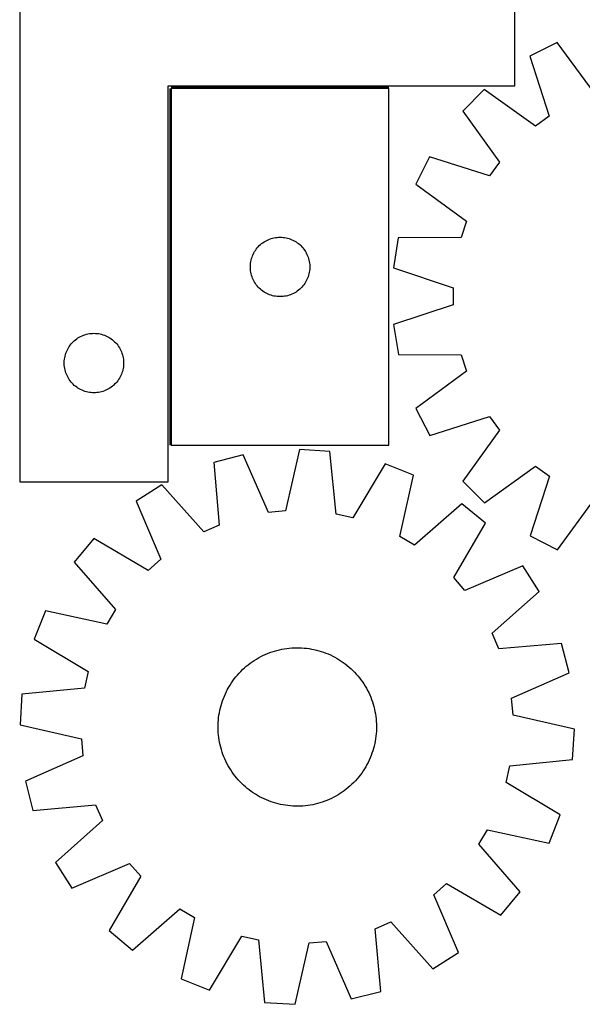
# Model space of a CAD drawing. Header units: millimetres. Extents: x 7 to 1493, y 7 to 2993.
# Tile 4 of 14: x 7 to 291, y 2149 to 2646. Entities that reach past the tile are written whole.
import ezdxf

# ---------------------------------------------------------------- set-up
doc = ezdxf.new("R2010")
doc.units = ezdxf.units.MM
doc.layers.add('COMMON', color=5, linetype='CONTINUOUS', true_color=0x0000ff)
doc.layers.add('CUT', color=7, linetype='CONTINUOUS', true_color=0x000000)

msp = doc.modelspace()

# ---------------------------------------------------------------- linework, layer by layer
at = {"layer": 'COMMON'}
for p, q in [((82.290121, 2611.374539), (82.290121, 2431.374539)), ((193.040122, 2612.12454), (83.040122, 2612.12454))]:
    msp.add_line(p, q, dxfattribs=at)
at = {"layer": 'CUT'}
for p, q in [((6.540121, 2712.87454), (6.540121, 2412.87454)), ((256.540121, 2612.87454), (256.540121, 2712.87454)), ((277.966604, 2634.686429), (264.261845, 2627.692851)), ((296.794512, 2609.103532), (277.966604, 2634.686429)), ((264.261845, 2627.692851), (273.92942, 2597.43541)), ((81.540121, 2412.87454), (81.540121, 2612.87454)), ((81.540121, 2612.87454), (256.540121, 2612.87454)), ((83.040122, 2611.374539), (83.040122, 2431.374539)), ((193.040122, 2611.374539), (83.040122, 2611.374539)), ((193.040122, 2431.374539), (193.040122, 2611.374539)), ((241.183786, 2610.903896), (230.31092, 2600.017605)), ((266.995741, 2592.391258), (241.183786, 2610.903896)), ((230.31092, 2600.017605), (248.855393, 2574.228513)), ((273.92942, 2597.43541), (266.995741, 2592.391258)), ((213.550454, 2576.918847), (206.573793, 2563.205469)), ((243.819801, 2567.288615), (213.550454, 2576.918847)), ((248.855393, 2574.228513), (243.819801, 2567.288615)), ((206.573793, 2563.205469), (232.179903, 2544.409143)), ((232.179903, 2544.409143), (229.535316, 2536.252824)), ((130.651901, 2534.428818), (131.333715, 2534.791846)), ((131.333715, 2534.791846), (132.033313, 2535.119293)), ((132.033313, 2535.119293), (132.748841, 2535.410292)), ((132.748841, 2535.410292), (133.478399, 2535.66407)), ((133.478399, 2535.66407), (134.220055, 2535.879955)), ((134.220055, 2535.879955), (134.971841, 2536.057375)), ((134.971841, 2536.057375), (135.731763, 2536.195858)), ((135.731763, 2536.195858), (136.497807, 2536.295038)), ((136.497807, 2536.295038), (137.267941, 2536.354651)), ((137.267941, 2536.354651), (138.040122, 2536.374539)), ((138.040122, 2536.374539), (138.812303, 2536.354651)), ((138.812303, 2536.354651), (139.582437, 2536.295038)), ((139.582437, 2536.295038), (140.348481, 2536.195858)), ((140.348481, 2536.195858), (141.108403, 2536.057375)), ((141.108403, 2536.057375), (141.860189, 2535.879955)), ((141.860189, 2535.879955), (142.601844, 2535.66407)), ((142.601844, 2535.66407), (143.331403, 2535.410292)), ((143.331403, 2535.410292), (144.046931, 2535.119293)), ((144.046931, 2535.119293), (144.746529, 2534.791846)), ((144.746529, 2534.791846), (145.428343, 2534.428818)), ((197.771551, 2536.057976), (195.374019, 2520.859872)), ((229.535316, 2536.252824), (197.771551, 2536.057976)), ((125.180402, 2529.096431), (125.594967, 2529.748195)), ((125.594967, 2529.748195), (126.042533, 2530.377754)), ((126.042533, 2530.377754), (126.521915, 2530.983437)), ((126.521915, 2530.983437), (127.031841, 2531.563639)), ((127.031841, 2531.563639), (127.57096, 2532.116822)), ((127.57096, 2532.116822), (128.13784, 2532.641518)), ((128.13784, 2532.641518), (128.73098, 2533.136336)), ((128.73098, 2533.136336), (129.348805, 2533.599964)), ((129.348805, 2533.599964), (129.989679, 2534.031173)), ((129.989679, 2534.031173), (130.651901, 2534.428818)), ((145.428343, 2534.428818), (146.090565, 2534.031173)), ((146.090565, 2534.031173), (146.731438, 2533.599964)), ((146.731438, 2533.599964), (147.349264, 2533.136336)), ((147.349264, 2533.136336), (147.942404, 2532.641518)), ((147.942404, 2532.641518), (148.509284, 2532.116822)), ((148.509284, 2532.116822), (149.048402, 2531.563639)), ((149.048402, 2531.563639), (149.558329, 2530.983437)), ((149.558329, 2530.983437), (150.037711, 2530.377754)), ((150.037711, 2530.377754), (150.485277, 2529.748195)), ((150.485277, 2529.748195), (150.899841, 2529.096431)), ((123.283153, 2524.063751), (123.441156, 2524.819856)), ((123.441156, 2524.819856), (123.637874, 2525.566824)), ((123.637874, 2525.566824), (123.872783, 2526.302675)), ((123.872783, 2526.302675), (124.145262, 2527.025458)), ((124.145262, 2527.025458), (124.454588, 2527.733255)), ((124.454588, 2527.733255), (124.79994, 2528.424191)), ((124.79994, 2528.424191), (125.180402, 2529.096431)), ((150.899841, 2529.096431), (151.280304, 2528.424191)), ((151.280304, 2528.424191), (151.625656, 2527.733255)), ((151.625656, 2527.733255), (151.934981, 2527.025458)), ((151.934981, 2527.025458), (152.20746, 2526.302675)), ((152.20746, 2526.302675), (152.44237, 2525.566824)), ((152.44237, 2525.566824), (152.639088, 2524.819856)), ((152.639088, 2524.819856), (152.797091, 2524.063751)), ((123.045095, 2521.760758), (123.084859, 2522.532171)), ((123.045095, 2520.988321), (123.045095, 2521.760758)), ((123.084859, 2520.216907), (123.045095, 2520.988321)), ((123.084859, 2522.532171), (123.164282, 2523.300515)), ((123.164282, 2519.448564), (123.084859, 2520.216907)), ((123.164282, 2523.300515), (123.283153, 2524.063751)), ((152.797091, 2524.063751), (152.915962, 2523.300515)), ((152.915962, 2523.300515), (152.995385, 2522.532171)), ((152.995385, 2520.216907), (152.915962, 2519.448564)), ((152.995385, 2522.532171), (153.035149, 2521.760758)), ((153.035149, 2520.988321), (152.995385, 2520.216907)), ((153.035149, 2521.760758), (153.035149, 2520.988321)), ((195.374019, 2520.859872), (225.535261, 2510.896226)), ((123.283153, 2518.685328), (123.164282, 2519.448564)), ((123.441156, 2517.929223), (123.283153, 2518.685328)), ((123.637874, 2517.182255), (123.441156, 2517.929223)), ((123.872783, 2516.446404), (123.637874, 2517.182255)), ((124.145262, 2515.723621), (123.872783, 2516.446404)), ((124.454588, 2515.015824), (124.145262, 2515.723621)), ((124.79994, 2514.324888), (124.454588, 2515.015824)), ((151.625656, 2515.015824), (151.280304, 2514.324888)), ((151.934981, 2515.723621), (151.625656, 2515.015824)), ((152.20746, 2516.446404), (151.934981, 2515.723621)), ((152.44237, 2517.182255), (152.20746, 2516.446404)), ((152.639088, 2517.929223), (152.44237, 2517.182255)), ((152.797091, 2518.685328), (152.639088, 2517.929223)), ((152.915962, 2519.448564), (152.797091, 2518.685328)), ((125.180402, 2513.652647), (124.79994, 2514.324888)), ((125.594967, 2513.000884), (125.180402, 2513.652647)), ((126.042533, 2512.371325), (125.594967, 2513.000884)), ((126.521915, 2511.765642), (126.042533, 2512.371325)), ((127.031841, 2511.185439), (126.521915, 2511.765642)), ((127.57096, 2510.632257), (127.031841, 2511.185439)), ((128.13784, 2510.10756), (127.57096, 2510.632257)), ((128.73098, 2509.612742), (128.13784, 2510.10756)), ((147.942404, 2510.10756), (147.349264, 2509.612742)), ((148.509284, 2510.632257), (147.942404, 2510.10756)), ((149.048402, 2511.185439), (148.509284, 2510.632257)), ((149.558329, 2511.765642), (149.048402, 2511.185439)), ((150.037711, 2512.371325), (149.558329, 2511.765642)), ((150.485277, 2513.000884), (150.037711, 2512.371325)), ((150.899841, 2513.652647), (150.485277, 2513.000884)), ((151.280304, 2514.324888), (150.899841, 2513.652647)), ((225.535261, 2510.896226), (225.540551, 2502.321884)), ((129.348805, 2509.149114), (128.73098, 2509.612742)), ((129.989679, 2508.717906), (129.348805, 2509.149114)), ((130.651901, 2508.320261), (129.989679, 2508.717906)), ((131.333715, 2507.957233), (130.651901, 2508.320261)), ((132.033313, 2507.629786), (131.333715, 2507.957233)), ((132.748841, 2507.338787), (132.033313, 2507.629786)), ((133.478399, 2507.085009), (132.748841, 2507.338787)), ((134.220055, 2506.869124), (133.478399, 2507.085009)), ((134.971841, 2506.691704), (134.220055, 2506.869124)), ((135.731763, 2506.553221), (134.971841, 2506.691704)), ((136.497807, 2506.454041), (135.731763, 2506.553221)), ((137.267941, 2506.394428), (136.497807, 2506.454041)), ((138.040122, 2506.374539), (137.267941, 2506.394428)), ((138.812303, 2506.394428), (138.040122, 2506.374539)), ((139.582437, 2506.454041), (138.812303, 2506.394428)), ((140.348481, 2506.553221), (139.582437, 2506.454041)), ((141.108403, 2506.691704), (140.348481, 2506.553221)), ((141.860189, 2506.869124), (141.108403, 2506.691704)), ((142.601844, 2507.085009), (141.860189, 2506.869124)), ((143.331403, 2507.338787), (142.601844, 2507.085009)), ((144.046931, 2507.629786), (143.331403, 2507.338787)), ((144.746529, 2507.957233), (144.046931, 2507.629786)), ((145.428343, 2508.320261), (144.746529, 2507.957233)), ((146.090565, 2508.717906), (145.428343, 2508.320261)), ((146.731438, 2509.149114), (146.090565, 2508.717906)), ((147.349264, 2509.612742), (146.731438, 2509.149114)), ((225.540551, 2502.321884), (195.391626, 2492.321029)), ((195.391626, 2492.321029), (197.80791, 2477.125895)), ((34.730979, 2484.636337), (35.348804, 2485.099965)), ((35.348804, 2485.099965), (35.989678, 2485.531174)), ((35.989678, 2485.531174), (36.6519, 2485.928819)), ((36.6519, 2485.928819), (37.333714, 2486.291847)), ((37.333714, 2486.291847), (38.033312, 2486.619294)), ((38.033312, 2486.619294), (38.74884, 2486.910293)), ((38.74884, 2486.910293), (39.478398, 2487.164071)), ((39.478398, 2487.164071), (40.220054, 2487.379956)), ((40.220054, 2487.379956), (40.97184, 2487.557376)), ((40.97184, 2487.557376), (41.731762, 2487.695859)), ((41.731762, 2487.695859), (42.497806, 2487.795039)), ((42.497806, 2487.795039), (43.26794, 2487.854652)), ((43.26794, 2487.854652), (44.040121, 2487.87454)), ((44.040121, 2487.87454), (44.812302, 2487.854652)), ((44.812302, 2487.854652), (45.582436, 2487.795039)), ((45.582436, 2487.795039), (46.34848, 2487.695859)), ((46.34848, 2487.695859), (47.108402, 2487.557376)), ((47.108402, 2487.557376), (47.860188, 2487.379956)), ((47.860188, 2487.379956), (48.601843, 2487.164071)), ((48.601843, 2487.164071), (49.331402, 2486.910293)), ((49.331402, 2486.910293), (50.04693, 2486.619294)), ((50.04693, 2486.619294), (50.746528, 2486.291847)), ((50.746528, 2486.291847), (51.428342, 2485.928819)), ((51.428342, 2485.928819), (52.090564, 2485.531174)), ((52.090564, 2485.531174), (52.731437, 2485.099965)), ((52.731437, 2485.099965), (53.349263, 2484.636337)), ((30.799939, 2479.924192), (31.180401, 2480.596432)), ((31.180401, 2480.596432), (31.594966, 2481.248196)), ((31.594966, 2481.248196), (32.042532, 2481.877755)), ((32.042532, 2481.877755), (32.521914, 2482.483438)), ((32.521914, 2482.483438), (33.03184, 2483.06364)), ((33.03184, 2483.06364), (33.570959, 2483.616823)), ((33.570959, 2483.616823), (34.137839, 2484.141519)), ((34.137839, 2484.141519), (34.730979, 2484.636337)), ((53.349263, 2484.636337), (53.942403, 2484.141519)), ((53.942403, 2484.141519), (54.509283, 2483.616823)), ((54.509283, 2483.616823), (55.048401, 2483.06364)), ((55.048401, 2483.06364), (55.558328, 2482.483438)), ((55.558328, 2482.483438), (56.03771, 2481.877755)), ((56.03771, 2481.877755), (56.485276, 2481.248196)), ((56.485276, 2481.248196), (56.89984, 2480.596432)), ((56.89984, 2480.596432), (57.280303, 2479.924192)), ((29.164281, 2474.800516), (29.283152, 2475.563752)), ((29.283152, 2475.563752), (29.441155, 2476.319857)), ((29.441155, 2476.319857), (29.637873, 2477.066825)), ((29.637873, 2477.066825), (29.872782, 2477.802676)), ((29.872782, 2477.802676), (30.145261, 2478.525459)), ((30.145261, 2478.525459), (30.454587, 2479.233256)), ((30.454587, 2479.233256), (30.799939, 2479.924192)), ((57.280303, 2479.924192), (57.625655, 2479.233256)), ((57.625655, 2479.233256), (57.93498, 2478.525459)), ((57.93498, 2478.525459), (58.207459, 2477.802676)), ((58.207459, 2477.802676), (58.442369, 2477.066825)), ((58.442369, 2477.066825), (58.639087, 2476.319857)), ((58.639087, 2476.319857), (58.79709, 2475.563752)), ((58.79709, 2475.563752), (58.915961, 2474.800516)), ((197.80791, 2477.125895), (229.571892, 2476.970241)), ((229.571892, 2476.970241), (232.226541, 2468.817192)), ((29.045094, 2473.260759), (29.084858, 2474.032172)), ((29.045094, 2472.488322), (29.045094, 2473.260759)), ((29.084858, 2471.716908), (29.045094, 2472.488322)), ((29.084858, 2474.032172), (29.164281, 2474.800516)), ((29.164281, 2470.948565), (29.084858, 2471.716908)), ((29.283152, 2470.185329), (29.164281, 2470.948565)), ((29.441155, 2469.429224), (29.283152, 2470.185329)), ((58.79709, 2470.185329), (58.639087, 2469.429224)), ((58.915961, 2470.948565), (58.79709, 2470.185329)), ((58.915961, 2474.800516), (58.995384, 2474.032172)), ((58.995384, 2471.716908), (58.915961, 2470.948565)), ((58.995384, 2474.032172), (59.035148, 2473.260759)), ((59.035148, 2472.488322), (58.995384, 2471.716908)), ((59.035148, 2473.260759), (59.035148, 2472.488322)), ((29.637873, 2468.682256), (29.441155, 2469.429224)), ((29.872782, 2467.946405), (29.637873, 2468.682256)), ((30.145261, 2467.223622), (29.872782, 2467.946405)), ((30.454587, 2466.515825), (30.145261, 2467.223622)), ((30.799939, 2465.824889), (30.454587, 2466.515825)), ((31.180401, 2465.152648), (30.799939, 2465.824889)), ((31.594966, 2464.500885), (31.180401, 2465.152648)), ((56.89984, 2465.152648), (56.485276, 2464.500885)), ((57.280303, 2465.824889), (56.89984, 2465.152648)), ((57.625655, 2466.515825), (57.280303, 2465.824889)), ((57.93498, 2467.223622), (57.625655, 2466.515825)), ((58.207459, 2467.946405), (57.93498, 2467.223622)), ((58.442369, 2468.682256), (58.207459, 2467.946405)), ((58.639087, 2469.429224), (58.442369, 2468.682256)), ((232.226541, 2468.817192), (206.643643, 2449.989284)), ((32.042532, 2463.871326), (31.594966, 2464.500885)), ((32.521914, 2463.265643), (32.042532, 2463.871326)), ((33.03184, 2462.68544), (32.521914, 2463.265643)), ((33.570959, 2462.132258), (33.03184, 2462.68544)), ((34.137839, 2461.607561), (33.570959, 2462.132258)), ((34.730979, 2461.112743), (34.137839, 2461.607561)), ((35.348804, 2460.649115), (34.730979, 2461.112743)), ((35.989678, 2460.217907), (35.348804, 2460.649115)), ((36.6519, 2459.820262), (35.989678, 2460.217907)), ((52.090564, 2460.217907), (51.428342, 2459.820262)), ((52.731437, 2460.649115), (52.090564, 2460.217907)), ((53.349263, 2461.112743), (52.731437, 2460.649115)), ((53.942403, 2461.607561), (53.349263, 2461.112743)), ((54.509283, 2462.132258), (53.942403, 2461.607561)), ((55.048401, 2462.68544), (54.509283, 2462.132258)), ((55.558328, 2463.265643), (55.048401, 2462.68544)), ((56.03771, 2463.871326), (55.558328, 2463.265643)), ((56.485276, 2464.500885), (56.03771, 2463.871326)), ((37.333714, 2459.457234), (36.6519, 2459.820262)), ((38.033312, 2459.129787), (37.333714, 2459.457234)), ((38.74884, 2458.838788), (38.033312, 2459.129787)), ((39.478398, 2458.58501), (38.74884, 2458.838788)), ((40.220054, 2458.369125), (39.478398, 2458.58501)), ((40.97184, 2458.191705), (40.220054, 2458.369125)), ((41.731762, 2458.053222), (40.97184, 2458.191705)), ((42.497806, 2457.954042), (41.731762, 2458.053222)), ((43.26794, 2457.894429), (42.497806, 2457.954042)), ((44.040121, 2457.87454), (43.26794, 2457.894429)), ((44.812302, 2457.894429), (44.040121, 2457.87454)), ((45.582436, 2457.954042), (44.812302, 2457.894429)), ((46.34848, 2458.053222), (45.582436, 2457.954042)), ((47.108402, 2458.191705), (46.34848, 2458.053222)), ((47.860188, 2458.369125), (47.108402, 2458.191705)), ((48.601843, 2458.58501), (47.860188, 2458.369125)), ((49.331402, 2458.838788), (48.601843, 2458.58501)), ((50.04693, 2459.129787), (49.331402, 2458.838788)), ((50.746528, 2459.457234), (50.04693, 2459.129787)), ((51.428342, 2459.820262), (50.746528, 2459.457234)), ((206.643643, 2449.989284), (213.637221, 2436.284525)), ((213.637221, 2436.284525), (243.894662, 2445.9521)), ((243.894662, 2445.9521), (248.938814, 2439.018421)), ((248.938814, 2439.018421), (230.426176, 2413.206466)), ((83.040122, 2431.374539), (193.040122, 2431.374539)), ((119.432477, 2426.490783), (104.529433, 2422.665887)), ((132.205424, 2397.407685), (119.432477, 2426.490783)), ((147.844931, 2429.173744), (140.741794, 2398.213767)), ((163.200526, 2428.206142), (147.844931, 2429.173744)), ((166.361149, 2396.599415), (163.200526, 2428.206142)), ((104.529433, 2422.665887), (107.341107, 2391.026209)), ((191.051456, 2421.977859), (174.728812, 2394.728161)), ((205.356489, 2416.312475), (191.051456, 2421.977859)), ((241.312467, 2402.3336), (267.101559, 2420.878073)), ((267.101559, 2420.878073), (274.041457, 2415.842481)), ((198.595405, 2385.276005), (205.356489, 2416.312475)), ((274.041457, 2415.842481), (264.411225, 2385.573134)), ((6.540121, 2412.87454), (81.540121, 2412.87454)), ((78.336664, 2411.334308), (65.344985, 2403.091322)), ((99.47163, 2387.621696), (78.336664, 2411.334308)), ((230.426176, 2413.206466), (241.312467, 2402.3336)), ((65.344985, 2403.091322), (77.796244, 2373.869055)), ((229.919652, 2401.782615), (205.975275, 2380.910586)), ((241.773847, 2391.974017), (229.919652, 2401.782615)), ((278.124603, 2378.596473), (296.920929, 2404.202583)), ((140.741794, 2398.213767), (132.205424, 2397.407685)), ((174.728812, 2394.728161), (166.361149, 2396.599415)), ((107.341107, 2391.026209), (99.47163, 2387.621696)), ((225.752877, 2364.545869), (241.773847, 2391.974017)), ((43.935832, 2384.220339), (34.127233, 2372.366144)), ((71.363979, 2368.199369), (43.935832, 2384.220339)), ((205.975275, 2380.910586), (198.595405, 2385.276005)), ((264.411225, 2385.573134), (278.124603, 2378.596473)), ((34.127233, 2372.366144), (54.999262, 2348.421767)), ((77.796244, 2373.869055), (71.363979, 2368.199369)), ((260.64483, 2370.564863), (231.422563, 2358.113604)), ((268.887816, 2357.573184), (260.64483, 2370.564863)), ((231.422563, 2358.113604), (225.752877, 2364.545869)), ((245.175204, 2336.438218), (268.887816, 2357.573184)), ((19.597373, 2347.802981), (13.931989, 2333.497948)), ((50.633843, 2341.041897), (19.597373, 2347.802981)), ((54.999262, 2348.421767), (50.633843, 2341.041897)), ((248.579717, 2328.568741), (245.175204, 2336.438218)), ((13.931989, 2333.497948), (41.181688, 2317.175304)), ((280.219395, 2331.380415), (248.579717, 2328.568741)), ((284.044291, 2316.477372), (280.219395, 2331.380415)), ((130.561516, 2325.76404), (131.718685, 2326.253904)), ((131.718685, 2326.253904), (132.89067, 2326.707179)), ((132.89067, 2326.707179), (134.076314, 2327.123417)), ((134.076314, 2327.123417), (135.274448, 2327.502208)), ((135.274448, 2327.502208), (136.483889, 2327.843178)), ((136.483889, 2327.843178), (137.703443, 2328.14599)), ((137.703443, 2328.14599), (138.931906, 2328.410345)), ((138.931906, 2328.410345), (140.168067, 2328.635983)), ((140.168067, 2328.635983), (141.410706, 2328.822681)), ((141.410706, 2328.822681), (142.658596, 2328.970255)), ((142.658596, 2328.970255), (143.910505, 2329.078558)), ((143.910505, 2329.078558), (145.165199, 2329.147485)), ((145.165199, 2329.147485), (146.421438, 2329.176967)), ((146.421438, 2329.176967), (147.677984, 2329.166975)), ((147.677984, 2329.166975), (148.933596, 2329.117519)), ((148.933596, 2329.117519), (150.187034, 2329.028647)), ((150.187034, 2329.028647), (151.437063, 2328.900448)), ((151.437063, 2328.900448), (152.682448, 2328.733048)), ((152.682448, 2328.733048), (153.921961, 2328.526611)), ((153.921961, 2328.526611), (155.154377, 2328.281343)), ((155.154377, 2328.281343), (156.378481, 2327.997485)), ((156.378481, 2327.997485), (157.593065, 2327.675316)), ((157.593065, 2327.675316), (158.79693, 2327.315156)), ((158.79693, 2327.315156), (159.988889, 2326.917359)), ((159.988889, 2326.917359), (161.167764, 2326.482318)), ((161.167764, 2326.482318), (162.332392, 2326.010462)), ((162.332392, 2326.010462), (163.481624, 2325.502257)), ((121.970996, 2320.593272), (122.969986, 2321.355522)), ((122.969986, 2321.355522), (123.992426, 2322.086017)), ((123.992426, 2322.086017), (125.037307, 2322.784036)), ((125.037307, 2322.784036), (126.103597, 2323.448891)), ((126.103597, 2323.448891), (127.190245, 2324.079924)), ((127.190245, 2324.079924), (128.296179, 2324.676513)), ((128.296179, 2324.676513), (129.420305, 2325.23807)), ((129.420305, 2325.23807), (130.561516, 2325.76404)), ((163.481624, 2325.502257), (164.614326, 2324.958205)), ((164.614326, 2324.958205), (165.72938, 2324.378842)), ((165.72938, 2324.378842), (166.825686, 2323.764741)), ((166.825686, 2323.764741), (167.902161, 2323.116506)), ((167.902161, 2323.116506), (168.957744, 2322.434779)), ((168.957744, 2322.434779), (169.991392, 2321.720231)), ((169.991392, 2321.720231), (171.002085, 2320.973568)), ((171.002085, 2320.973568), (171.988827, 2320.195527)), ((41.181688, 2317.175304), (39.310433, 2308.807641)), ((116.522973, 2315.397135), (117.361436, 2316.333076)), ((117.361436, 2316.333076), (118.228885, 2317.242218)), ((118.228885, 2317.242218), (119.124462, 2318.123664)), ((119.124462, 2318.123664), (120.047285, 2318.976545)), ((120.047285, 2318.976545), (120.996441, 2319.800018)), ((120.996441, 2319.800018), (121.970996, 2320.593272)), ((171.988827, 2320.195527), (172.950643, 2319.386876)), ((172.950643, 2319.386876), (173.886584, 2318.548412)), ((173.886584, 2318.548412), (174.795726, 2317.680963)), ((174.795726, 2317.680963), (175.677172, 2316.785386)), ((175.677172, 2316.785386), (176.530053, 2315.862563)), ((254.961193, 2303.704424), (284.044291, 2316.477372)), ((112.793342, 2310.348653), (113.47507, 2311.404236)), ((113.47507, 2311.404236), (114.189617, 2312.437884)), ((114.189617, 2312.437884), (114.93628, 2313.448577)), ((114.93628, 2313.448577), (115.714321, 2314.435319)), ((115.714321, 2314.435319), (116.522973, 2315.397135)), ((176.530053, 2315.862563), (177.353526, 2314.913407)), ((177.353526, 2314.913407), (178.14678, 2313.938852)), ((178.14678, 2313.938852), (178.90903, 2312.939862)), ((178.90903, 2312.939862), (179.639525, 2311.917422)), ((179.639525, 2311.917422), (180.337544, 2310.872541)), ((39.310433, 2308.807641), (7.703706, 2305.647018)), ((110.407591, 2305.928116), (110.951643, 2307.060818)), ((110.951643, 2307.060818), (111.531006, 2308.175872)), ((111.531006, 2308.175872), (112.145108, 2309.272178)), ((112.145108, 2309.272178), (112.793342, 2310.348653)), ((180.337544, 2310.872541), (181.002399, 2309.806251)), ((181.002399, 2309.806251), (181.633432, 2308.719603)), ((181.633432, 2308.719603), (182.230021, 2307.61367)), ((182.230021, 2307.61367), (182.791578, 2306.489543)), ((182.791578, 2306.489543), (183.317548, 2305.348332)), ((7.703706, 2305.647018), (6.736104, 2290.291423)), ((108.234532, 2300.039557), (108.594692, 2301.243422)), ((108.594692, 2301.243422), (108.992489, 2302.435381)), ((108.992489, 2302.435381), (109.42753, 2303.614256)), ((109.42753, 2303.614256), (109.899386, 2304.778884)), ((109.899386, 2304.778884), (110.407591, 2305.928116)), ((183.317548, 2305.348332), (183.807412, 2304.191163)), ((183.807412, 2304.191163), (184.260687, 2303.019178)), ((184.260687, 2303.019178), (184.676925, 2301.833534)), ((184.676925, 2301.833534), (185.055716, 2300.6354)), ((255.767275, 2295.168055), (254.961193, 2303.704424)), ((107.176801, 2295.12894), (107.383237, 2296.368453)), ((107.383237, 2296.368453), (107.628505, 2297.600869)), ((107.628505, 2297.600869), (107.912363, 2298.824973)), ((107.912363, 2298.824973), (108.234532, 2300.039557)), ((185.055716, 2300.6354), (185.396686, 2299.42596)), ((185.396686, 2299.42596), (185.699498, 2298.206406)), ((185.699498, 2298.206406), (185.963853, 2296.977942)), ((185.963853, 2296.977942), (186.189491, 2295.741781)), ((106.742873, 2290.124476), (106.79233, 2291.380088)), ((106.79233, 2291.380088), (106.881201, 2292.633526)), ((106.881201, 2292.633526), (107.0094, 2293.883555)), ((107.0094, 2293.883555), (107.176801, 2295.12894)), ((186.189491, 2295.741781), (186.376189, 2294.499142)), ((186.376189, 2294.499142), (186.523763, 2293.251252)), ((186.523763, 2293.251252), (186.632066, 2291.999343)), ((186.632066, 2291.999343), (186.700993, 2290.74465)), ((286.727252, 2288.064918), (255.767275, 2295.168055)), ((6.736104, 2290.291423), (37.696082, 2283.188286)), ((106.732881, 2288.86793), (106.742873, 2290.124476)), ((106.762363, 2287.611691), (106.732881, 2288.86793)), ((106.83129, 2286.356997), (106.762363, 2287.611691)), ((106.939593, 2285.105088), (106.83129, 2286.356997)), ((186.671027, 2286.976253), (186.582155, 2285.722814)), ((186.720483, 2288.231864), (186.671027, 2286.976253)), ((186.700993, 2290.74465), (186.730475, 2289.48841)), ((186.730475, 2289.48841), (186.720483, 2288.231864)), ((285.75965, 2272.709323), (286.727252, 2288.064918)), ((37.696082, 2283.188286), (38.502163, 2274.651916)), ((107.087167, 2283.857198), (106.939593, 2285.105088)), ((107.273865, 2282.614559), (107.087167, 2283.857198)), ((107.499503, 2281.378398), (107.273865, 2282.614559)), ((107.763859, 2280.149935), (107.499503, 2281.378398)), ((186.08012, 2281.987888), (185.834851, 2280.755471)), ((186.286556, 2283.2274), (186.08012, 2281.987888)), ((186.453956, 2284.472785), (186.286556, 2283.2274)), ((186.582155, 2285.722814), (186.453956, 2284.472785)), ((108.066671, 2278.930381), (107.763859, 2280.149935)), ((108.40764, 2277.72094), (108.066671, 2278.930381)), ((108.786431, 2276.522806), (108.40764, 2277.72094)), ((109.202669, 2275.337162), (108.786431, 2276.522806)), ((184.868664, 2277.112918), (184.470867, 2275.92096)), ((185.228824, 2278.316783), (184.868664, 2277.112918)), ((185.550993, 2279.531367), (185.228824, 2278.316783)), ((185.834851, 2280.755471), (185.550993, 2279.531367)), ((38.502163, 2274.651916), (9.419065, 2261.878969)), ((109.655944, 2274.165177), (109.202669, 2275.337162)), ((110.145808, 2273.008008), (109.655944, 2274.165177)), ((110.671778, 2271.866797), (110.145808, 2273.008008)), ((111.233335, 2270.742671), (110.671778, 2271.866797)), ((182.511713, 2271.295522), (181.93235, 2270.180468)), ((183.055765, 2272.428224), (182.511713, 2271.295522)), ((183.56397, 2273.577456), (183.055765, 2272.428224)), ((184.035826, 2274.742085), (183.56397, 2273.577456)), ((184.470867, 2275.92096), (184.035826, 2274.742085)), ((254.152923, 2269.548699), (285.75965, 2272.709323)), ((111.829924, 2269.636737), (111.233335, 2270.742671)), ((112.460958, 2268.550089), (111.829924, 2269.636737)), ((113.125812, 2267.483799), (112.460958, 2268.550089)), ((113.823831, 2266.438918), (113.125812, 2267.483799)), ((114.554326, 2265.416478), (113.823831, 2266.438918)), ((179.988287, 2266.952105), (179.273739, 2265.918457)), ((180.670014, 2268.007687), (179.988287, 2266.952105)), ((181.318249, 2269.084162), (180.670014, 2268.007687)), ((181.93235, 2270.180468), (181.318249, 2269.084162)), ((252.281669, 2261.181036), (254.152923, 2269.548699)), ((9.419065, 2261.878969), (13.243962, 2246.975925)), ((115.316577, 2264.417488), (114.554326, 2265.416478)), ((116.10983, 2263.442933), (115.316577, 2264.417488)), ((116.933303, 2262.493777), (116.10983, 2263.442933)), ((117.786184, 2261.570954), (116.933303, 2262.493777)), ((118.66763, 2260.675377), (117.786184, 2261.570954)), ((176.10192, 2262.023265), (175.234471, 2261.114122)), ((176.940384, 2262.959206), (176.10192, 2262.023265)), ((177.749035, 2263.921021), (176.940384, 2262.959206)), ((178.527076, 2264.907763), (177.749035, 2263.921021)), ((179.273739, 2265.918457), (178.527076, 2264.907763)), ((119.576773, 2259.807928), (118.66763, 2260.675377)), ((120.512714, 2258.969464), (119.576773, 2259.807928)), ((121.474529, 2258.160813), (120.512714, 2258.969464)), ((122.461271, 2257.382772), (121.474529, 2258.160813)), ((123.471965, 2256.636109), (122.461271, 2257.382772)), ((124.505613, 2255.921562), (123.471965, 2256.636109)), ((170.49337, 2257.000818), (169.47093, 2256.270323)), ((171.49236, 2257.763068), (170.49337, 2257.000818)), ((172.466915, 2258.556322), (171.49236, 2257.763068)), ((173.416071, 2259.379795), (172.466915, 2258.556322)), ((174.338894, 2260.232676), (173.416071, 2259.379795)), ((175.234471, 2261.114122), (174.338894, 2260.232676)), ((279.531367, 2244.858393), (252.281669, 2261.181036)), ((125.561195, 2255.239834), (124.505613, 2255.921562)), ((126.63767, 2254.5916), (125.561195, 2255.239834)), ((127.733976, 2253.977498), (126.63767, 2254.5916)), ((128.84903, 2253.398135), (127.733976, 2253.977498)), ((129.981732, 2252.854083), (128.84903, 2253.398135)), ((131.130964, 2252.345878), (129.981732, 2252.854083)), ((132.295593, 2251.874022), (131.130964, 2252.345878)), ((133.474468, 2251.438981), (132.295593, 2251.874022)), ((134.666426, 2251.041184), (133.474468, 2251.438981)), ((160.572686, 2251.649161), (159.387042, 2251.232923)), ((161.744671, 2252.102436), (160.572686, 2251.649161)), ((162.90184, 2252.5923), (161.744671, 2252.102436)), ((164.043051, 2253.11827), (162.90184, 2252.5923)), ((165.167178, 2253.679827), (164.043051, 2253.11827)), ((166.273111, 2254.276416), (165.167178, 2253.679827)), ((167.359759, 2254.90745), (166.273111, 2254.276416)), ((168.426049, 2255.572304), (167.359759, 2254.90745)), ((169.47093, 2256.270323), (168.426049, 2255.572304)), ((13.243962, 2246.975925), (44.88364, 2249.787599)), ((44.88364, 2249.787599), (48.288152, 2241.918122)), ((135.870291, 2250.681024), (134.666426, 2251.041184)), ((137.084875, 2250.358855), (135.870291, 2250.681024)), ((138.308979, 2250.074997), (137.084875, 2250.358855)), ((139.541396, 2249.829729), (138.308979, 2250.074997)), ((140.780908, 2249.623293), (139.541396, 2249.829729)), ((142.026293, 2249.455892), (140.780908, 2249.623293)), ((143.276322, 2249.327693), (142.026293, 2249.455892)), ((144.529761, 2249.238822), (143.276322, 2249.327693)), ((145.785372, 2249.189365), (144.529761, 2249.238822)), ((147.041918, 2249.179373), (145.785372, 2249.189365)), ((148.298158, 2249.208855), (147.041918, 2249.179373)), ((149.552851, 2249.277782), (148.298158, 2249.208855)), ((150.80476, 2249.386085), (149.552851, 2249.277782)), ((152.05265, 2249.533659), (150.80476, 2249.386085)), ((153.295289, 2249.720357), (152.05265, 2249.533659)), ((154.53145, 2249.945995), (153.295289, 2249.720357)), ((155.759914, 2250.210351), (154.53145, 2249.945995)), ((156.979468, 2250.513163), (155.759914, 2250.210351)), ((158.188908, 2250.854132), (156.979468, 2250.513163)), ((159.387042, 2251.232923), (158.188908, 2250.854132)), ((48.288152, 2241.918122), (24.57554, 2220.783156)), ((273.865983, 2230.553359), (279.531367, 2244.858393)), ((238.464094, 2229.934573), (242.829513, 2237.314444)), ((242.829513, 2237.314444), (273.865983, 2230.553359)), ((259.336123, 2205.990196), (238.464094, 2229.934573)), ((24.57554, 2220.783156), (32.818526, 2207.791477)), ((32.818526, 2207.791477), (62.040793, 2220.242736)), ((62.040793, 2220.242736), (67.710479, 2213.810471)), ((67.710479, 2213.810471), (51.689509, 2186.382324)), ((215.667112, 2204.487285), (222.099377, 2210.156971)), ((222.099377, 2210.156971), (249.527525, 2194.136001)), ((228.118372, 2175.265018), (215.667112, 2204.487285)), ((249.527525, 2194.136001), (259.336123, 2205.990196)), ((63.543704, 2176.573725), (87.488081, 2197.445754)), ((87.488081, 2197.445754), (94.867952, 2193.080335)), ((94.867952, 2193.080335), (88.106867, 2162.043865)), ((186.122249, 2187.330132), (193.991726, 2190.734644)), ((188.933923, 2155.690453), (186.122249, 2187.330132)), ((193.991726, 2190.734644), (215.126692, 2167.022032)), ((51.689509, 2186.382324), (63.543704, 2176.573725)), ((102.411901, 2156.378481), (118.734544, 2183.62818)), ((118.734544, 2183.62818), (127.102207, 2181.756925)), ((127.102207, 2181.756925), (130.262831, 2150.150198)), ((145.618426, 2149.182596), (152.721563, 2180.142574)), ((152.721563, 2180.142574), (161.257932, 2180.948655)), ((161.257932, 2180.948655), (174.03088, 2151.865557)), ((215.126692, 2167.022032), (228.118372, 2175.265018)), ((88.106867, 2162.043865), (102.411901, 2156.378481)), ((174.03088, 2151.865557), (188.933923, 2155.690453)), ((130.262831, 2150.150198), (145.618426, 2149.182596))]:
    msp.add_line(p, q, dxfattribs=at)

doc.saveas('drawing.dxf')
